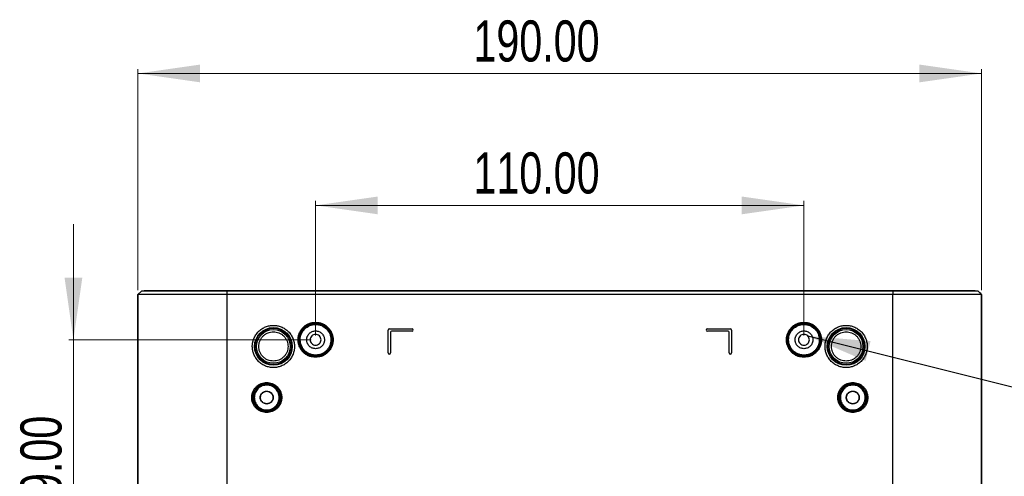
# Model space of a CAD drawing. Header units: millimetres. Extents: x 36 to 747, y 24 to 484.
# Tile 3 of 14: x 40 to 262, y 148 to 250. Entities that reach past the tile are written whole.
import ezdxf

# ---------------------------------------------------------------- set-up
doc = ezdxf.new("R2010")
doc.units = ezdxf.units.MM
doc.styles.add('SLDTEXTSTYLE0', font='TXT', dxfattribs={"width": 0.75})
doc.dimstyles.new('SLDDIMSTYLE0', dxfattribs={"dimtxt": 9.260417, "dimasz": 14, "dimexe": 0, "dimexo": 0.0625, "dimgap": 2.315104, "dimtad": 1, "dimrnd": 1e-09, "dimzin": 4, "dimdsep": 46, "dimtxsty": 'SLDTEXTSTYLE0', "dimsah": 1, "dimcen": 0.09, "dimadec": 0, "dimazin": 1, "dimtfac": 1, "dimtofl": 0, "dimtmove": 0, "dimatfit": 3, "dimfxl": 0, "dimfrac": 2, "dimtolj": 1, "dimtzin": 12, "dimarcsym": 0})
doc.dimstyles.new('SLDDIMSTYLE1', dxfattribs={"dimtxt": 9.260417, "dimasz": 14, "dimexe": 0, "dimexo": 0.0625, "dimgap": 2.315104, "dimtad": 1, "dimrnd": 1e-09, "dimzin": 4, "dimdsep": 46, "dimtxsty": 'SLDTEXTSTYLE0', "dimsah": 1, "dimcen": 0.09, "dimadec": 0, "dimazin": 1, "dimtfac": 1, "dimtmove": 0, "dimatfit": 0, "dimfxl": 0, "dimfrac": 2, "dimtolj": 1, "dimtzin": 12, "dimarcsym": 0})
doc.dimstyles.new('SLDDIMSTYLE2', dxfattribs={"dimtxt": 0.18, "dimasz": 14, "dimexe": 0, "dimexo": 0.0625, "dimgap": 0, "dimtad": 0, "dimtih": 1, "dimtoh": 1, "dimdec": 0, "dimrnd": 1e-09, "dimzin": 0, "dimdsep": 46, "dimtxsty": 'Standard', "dimsah": 1, "dimcen": 0.09, "dimadec": 0, "dimazin": 0, "dimtfac": 14, "dimtdec": 0, "dimtofl": 0, "dimtmove": 0, "dimatfit": 3, "dimfxl": 0, "dimfrac": 2, "dimtolj": 1, "dimtzin": 0, "dimarcsym": 0})

# ---------------------------------------------------------------- blocks, each defined once
blk = doc.blocks.new('_D_2')
at = {"color": 7, "linetype": 'Continuous', "lineweight": 0}
for p, q in [((106.7, 179.34), (106.7, 209.6)), ((216.7, 208.6), (106.7, 208.6)), ((216.7, 179.34), (216.7, 209.6))]:
    blk.add_line(p, q, dxfattribs=at)
at = {"color": 7, "linetype": 'Continuous', "lineweight": 18}
for points in [[(106.7, 208.6), (120.7, 206.6), (120.7, 210.6)], [(216.7, 208.6), (202.7, 210.6), (202.7, 206.6)]]:
    blk.add_solid(points, dxfattribs=at)
at = {"color": 7, "linetype": 'Continuous', "lineweight": 18, "insert": (142.26, 220.54), "char_height": 9.26, "attachment_point": 1, "style": 'SLDTEXTSTYLE0'}
blk.add_mtext('110.00', dxfattribs=at)
blk = doc.blocks.new('_D_4')
at = {"color": 7, "linetype": 'Continuous', "lineweight": 0}
for p, q in [((52.16, 178.34), (52.16, 204.34)), ((105.7, 178.34), (51.16, 178.34)), ((52.16, 119.34), (52.16, 178.34)), ((160.7, 119.34), (51.16, 119.34)), ((52.16, 119.34), (52.16, 93.34))]:
    blk.add_line(p, q, dxfattribs=at)
at = {"color": 7, "linetype": 'Continuous', "lineweight": 18}
for points in [[(52.16, 178.34), (54.16, 192.34), (50.16, 192.34)], [(52.16, 119.34), (50.16, 105.34), (54.16, 105.34)]]:
    blk.add_solid(points, dxfattribs=at)
at = {"color": 7, "linetype": 'Continuous', "lineweight": 18, "insert": (40.22, 138), "char_height": 9.26, "attachment_point": 1, "rotation": 90, "style": 'SLDTEXTSTYLE0'}
blk.add_mtext('59.00', dxfattribs=at)
blk = doc.blocks.new('_D_6')
at = {"color": 7, "linetype": 'Continuous', "lineweight": 0}
for p, q in [((66.7, 189.54), (66.7, 239.31)), ((66.7, 238.31), (256.7, 238.31)), ((256.7, 189.54), (256.7, 239.31))]:
    blk.add_line(p, q, dxfattribs=at)
at = {"color": 7, "linetype": 'Continuous', "lineweight": 18}
for points in [[(66.7, 238.31), (80.7, 236.31), (80.7, 240.31)], [(256.7, 238.31), (242.7, 240.31), (242.7, 236.31)]]:
    blk.add_solid(points, dxfattribs=at)
at = {"color": 7, "linetype": 'Continuous', "lineweight": 18, "insert": (142.26, 250.25), "char_height": 9.26, "attachment_point": 1, "style": 'SLDTEXTSTYLE0'}
blk.add_mtext('190.00', dxfattribs=at)

msp = doc.modelspace()

# ---------------------------------------------------------------- linework, layer by layer
at = {"color": 7, "linetype": 'Continuous', "lineweight": 25}
for p, q in [((66.702, 188.544), (67.467, 189.309)), ((66.702, 59.444), (66.702, 188.544)), ((66.704, 188.544), (67.469, 189.309)), ((66.704, 188.544), (66.704, 59.444)), ((68.129, 189.341), (67.467, 189.309)), ((86.702, 189.309), (67.469, 189.309)), ((68.129, 189.341), (68.229, 189.344)), ((68.148, 189.342), (68.247, 189.344)), ((86.702, 189.344), (68.247, 189.344)), ((86.702, 189.344), (86.702, 189.309)), ((236.702, 189.344), (86.702, 189.344)), ((86.702, 189.309), (86.702, 188.544)), ((236.702, 189.309), (86.702, 189.309)), ((236.702, 188.544), (86.702, 188.544)), ((86.702, 188.544), (86.702, 59.444)), ((236.702, 189.344), (236.702, 189.309)), ((255.157, 189.344), (236.702, 189.344)), ((236.702, 189.309), (236.702, 188.544)), ((255.935, 189.309), (236.702, 189.309)), ((236.702, 59.444), (236.702, 188.544)), ((256.7, 188.544), (236.702, 188.544)), ((255.257, 189.342), (255.157, 189.344)), ((255.275, 189.341), (255.175, 189.344)), ((255.257, 189.342), (255.935, 189.309)), ((255.275, 189.341), (255.938, 189.309)), ((256.702, 188.544), (255.938, 189.309)), ((256.7, 59.444), (256.7, 188.544)), ((256.702, 188.544), (256.702, 59.444)), ((123.052, 175.394), (123.052, 180.544)), ((123.302, 180.794), (128.452, 180.794)), ((123.552, 180.044), (123.552, 175.394)), ((128.452, 180.294), (123.802, 180.294)), ((194.952, 180.794), (200.102, 180.794)), ((199.602, 180.294), (194.952, 180.294)), ((199.852, 175.394), (199.852, 180.044)), ((200.352, 180.544), (200.352, 175.394))]:
    msp.add_line(p, q, dxfattribs=at)
at = {"color": 7, "linetype": 'Continuous', "lineweight": 25, "flags": 128}
msp.add_lwpolyline([(86.702, 188.544), (84.117, 188.544), (81.574, 188.544), (79.118, 188.544), (76.789, 188.544), (74.626, 188.544), (72.667, 188.544), (70.942, 188.544), (69.483, 188.544), (68.312, 188.544), (67.45, 188.544), (66.911, 188.544), (66.704, 188.544)], dxfattribs=at)
at = {"color": 7, "linetype": 'Continuous', "lineweight": 25}
for centre, radius in [((106.702, 178.344), 3.743), ((106.702, 178.344), 3.652), ((216.702, 178.344), 3.743), ((216.702, 178.344), 3.652), ((97.202, 176.844), 4.25), ((97.202, 176.844), 4.1), ((97.202, 176.844), 3.8), ((226.202, 176.844), 4.25), ((226.202, 176.844), 4.1), ((226.202, 176.844), 3.8), ((95.702, 165.344), 3.181), ((95.702, 165.344), 2.995), ((227.702, 165.344), 3.181), ((227.702, 165.344), 2.995)]:
    msp.add_circle(centre, radius, dxfattribs=at)
for centre, start, end in [((123.302, 180.544), 90, 180), ((123.802, 180.044), 90, 180), ((128.452, 180.544), 270, 90), ((194.952, 180.544), 90, 270), ((199.602, 180.044), 0, 90), ((200.102, 180.544), 0, 90), ((123.302, 175.394), 180, 0), ((200.102, 175.394), 180, 0)]:
    msp.add_arc(centre, 0.25, start, end, dxfattribs=at)
for points in [[(68.148, 189.342), (67.922, 189.331), (67.695, 189.32), (67.469, 189.309)], [(256.7, 188.544), (256.445, 188.799), (256.19, 189.054), (255.935, 189.309)]]:
    msp.add_open_spline(points, degree=3, dxfattribs=at)
for points, knots in [([(102.759, 178.344), (102.76, 178.407), (102.762, 178.531), (102.775, 178.717), (102.797, 178.901), (102.827, 179.083), (102.866, 179.264), (102.914, 179.443), (102.97, 179.621), (103.059, 179.862), (103.195, 180.161), (103.398, 180.508), (103.636, 180.835), (104, 181.238), (104.525, 181.665), (105.225, 182.027), (105.959, 182.242), (106.702, 182.31), (107.446, 182.242), (108.179, 182.027), (108.88, 181.665), (109.405, 181.238), (109.768, 180.835), (110.007, 180.508), (110.209, 180.161), (110.371, 179.806), (110.495, 179.446), (110.582, 179.084), (110.636, 178.717), (110.642, 178.469), (110.645, 178.344)], [0, 0, 0, 0, 0.0151257, 0.030152, 0.0451122, 0.0600398, 0.0749687, 0.0899328, 0.1049657, 0.1201006, 0.152256, 0.184454, 0.2172936, 0.2501767, 0.3158115, 0.3800823, 0.4400278, 0.5000162, 0.5599617, 0.6199501, 0.6842209, 0.7498557, 0.7826953, 0.8155784, 0.8477338, 0.8799318, 0.9100761, 0.9399554, 0.96984, 1, 1, 1, 1]), ([(212.759, 178.344), (212.76, 178.407), (212.762, 178.531), (212.775, 178.717), (212.797, 178.901), (212.827, 179.083), (212.866, 179.264), (212.914, 179.443), (212.97, 179.621), (213.059, 179.862), (213.195, 180.161), (213.398, 180.508), (213.636, 180.835), (214, 181.238), (214.525, 181.665), (215.225, 182.027), (215.959, 182.242), (216.702, 182.31), (217.446, 182.242), (218.179, 182.027), (218.88, 181.665), (219.405, 181.238), (219.768, 180.835), (220.007, 180.508), (220.209, 180.161), (220.371, 179.806), (220.495, 179.446), (220.582, 179.084), (220.636, 178.717), (220.642, 178.469), (220.645, 178.344)], [0, 0, 0, 0, 0.0151257, 0.030152, 0.0451122, 0.0600398, 0.0749687, 0.0899328, 0.1049657, 0.1201006, 0.152256, 0.184454, 0.2172936, 0.2501767, 0.3158115, 0.3800823, 0.4400278, 0.5000162, 0.5599617, 0.6199501, 0.6842209, 0.7498557, 0.7826953, 0.8155784, 0.8477338, 0.8799318, 0.9100761, 0.9399554, 0.96984, 1, 1, 1, 1]), ([(92.452, 176.844), (92.453, 176.919), (92.455, 177.069), (92.471, 177.293), (92.497, 177.515), (92.534, 177.735), (92.581, 177.952), (92.638, 178.168), (92.706, 178.382), (92.813, 178.673), (92.977, 179.033), (93.221, 179.451), (93.509, 179.845), (93.947, 180.33), (94.579, 180.844), (95.423, 181.281), (96.307, 181.539), (97.202, 181.622), (98.098, 181.539), (98.982, 181.281), (99.825, 180.844), (100.458, 180.33), (100.896, 179.845), (101.183, 179.451), (101.427, 179.033), (101.622, 178.605), (101.771, 178.171), (101.875, 177.736), (101.94, 177.293), (101.948, 176.994), (101.952, 176.844)], [0, 0, 0, 0, 0.0151265, 0.0301534, 0.0451139, 0.0600416, 0.0749704, 0.0899342, 0.1049665, 0.1201007, 0.1522597, 0.184454, 0.2172974, 0.2501767, 0.3158115, 0.3800824, 0.4400315, 0.5000163, 0.5599654, 0.6199501, 0.684221, 0.7498558, 0.7826991, 0.8155785, 0.8477375, 0.8799319, 0.9100774, 0.9399572, 0.9698414, 1, 1, 1, 1]), ([(97.202, 173.544), (96.787, 173.589), (96.147, 173.657), (95.377, 174.068), (94.853, 174.494), (94.424, 175.019), (94.026, 175.788), (93.822, 176.844), (94.026, 177.9), (94.424, 178.669), (94.853, 179.194), (95.377, 179.621), (96.146, 180.031), (96.787, 180.1), (97.202, 180.144)], [0, 0, 0, 0, 0.1197215, 0.1848348, 0.25, 0.3151133, 0.3802785, 0.5, 0.6197215, 0.6848348, 0.75, 0.8151133, 0.8802785, 1, 1, 1, 1]), ([(97.202, 180.144), (97.617, 180.1), (98.258, 180.031), (99.027, 179.621), (99.551, 179.194), (99.981, 178.669), (100.379, 177.9), (100.582, 176.844), (100.379, 175.789), (99.981, 175.02), (99.552, 174.494), (99.027, 174.068), (98.258, 173.657), (97.617, 173.589), (97.202, 173.544)], [0, 0, 0, 0, 0.1197215, 0.1848348, 0.25, 0.3151133, 0.3802785, 0.5, 0.6197215, 0.6848348, 0.75, 0.8151133, 0.8802785, 1, 1, 1, 1]), ([(103.25, 178.344), (103.25, 179.26), (103.614, 180.138), (104.909, 181.433), (105.787, 181.796), (107.618, 181.796), (108.496, 181.433), (109.791, 180.138), (110.154, 179.26), (110.154, 178.344)], [0, 0, 0, 0, 0.25, 0.25, 0.5, 0.5, 0.75, 0.75, 1, 1, 1, 1]), ([(104.702, 178.344), (104.703, 178.386), (104.704, 178.47), (104.717, 178.595), (104.736, 178.719), (104.763, 178.841), (104.799, 178.962), (104.873, 179.169), (105.018, 179.45), (105.278, 179.768), (105.596, 180.028), (105.952, 180.212), (106.325, 180.321), (106.702, 180.356), (107.079, 180.321), (107.453, 180.212), (107.808, 180.028), (108.126, 179.768), (108.386, 179.451), (108.551, 179.132), (108.644, 178.843), (108.693, 178.596), (108.699, 178.428), (108.702, 178.344)], [0, 0, 0, 0, 0.0201432, 0.0401317, 0.0600446, 0.0799621, 0.0999644, 0.1201307, 0.1850692, 0.2500932, 0.3150318, 0.3800557, 0.44, 0.5000287, 0.559973, 0.6200018, 0.6849403, 0.7499643, 0.8149029, 0.8799269, 0.9200398, 0.9598502, 1, 1, 1, 1]), ([(213.25, 178.344), (213.25, 179.26), (213.614, 180.138), (214.909, 181.433), (215.787, 181.796), (217.618, 181.796), (218.496, 181.433), (219.791, 180.138), (220.154, 179.26), (220.154, 178.344)], [0, 0, 0, 0, 0.25, 0.25, 0.5, 0.5, 0.75, 0.75, 1, 1, 1, 1]), ([(214.702, 178.344), (214.703, 178.386), (214.704, 178.47), (214.717, 178.595), (214.736, 178.719), (214.763, 178.841), (214.799, 178.962), (214.873, 179.169), (215.018, 179.45), (215.278, 179.768), (215.596, 180.028), (215.952, 180.212), (216.325, 180.321), (216.702, 180.356), (217.079, 180.321), (217.453, 180.212), (217.808, 180.028), (218.126, 179.768), (218.386, 179.451), (218.551, 179.132), (218.644, 178.843), (218.693, 178.596), (218.699, 178.428), (218.702, 178.344)], [0, 0, 0, 0, 0.02014323, 0.04013165, 0.06004455, 0.0799621, 0.09996443, 0.12013066, 0.18506922, 0.25009316, 0.31503176, 0.38005573, 0.43999997, 0.50002873, 0.55997299, 0.62000177, 0.68494034, 0.74996427, 0.81490288, 0.87992685, 0.92003979, 0.95985015, 1, 1, 1, 1]), ([(221.452, 176.844), (221.453, 176.919), (221.455, 177.069), (221.471, 177.293), (221.497, 177.515), (221.534, 177.735), (221.581, 177.952), (221.638, 178.168), (221.706, 178.382), (221.813, 178.673), (221.977, 179.033), (222.221, 179.451), (222.509, 179.845), (222.947, 180.33), (223.579, 180.844), (224.423, 181.281), (225.307, 181.539), (226.202, 181.622), (227.098, 181.539), (227.982, 181.281), (228.825, 180.844), (229.458, 180.33), (229.896, 179.845), (230.183, 179.451), (230.427, 179.033), (230.622, 178.605), (230.771, 178.171), (230.875, 177.736), (230.94, 177.293), (230.948, 176.994), (230.952, 176.844)], [0, 0, 0, 0, 0.0151265, 0.0301534, 0.0451139, 0.0600416, 0.0749704, 0.0899342, 0.1049665, 0.1201007, 0.1522597, 0.184454, 0.2172974, 0.2501767, 0.3158115, 0.3800824, 0.4400315, 0.5000163, 0.5599654, 0.6199501, 0.684221, 0.7498558, 0.7826991, 0.8155785, 0.8477375, 0.8799319, 0.9100774, 0.9399572, 0.9698414, 1, 1, 1, 1]), ([(226.202, 173.544), (225.787, 173.589), (225.147, 173.657), (224.377, 174.068), (223.853, 174.494), (223.424, 175.019), (223.026, 175.788), (222.822, 176.844), (223.026, 177.9), (223.424, 178.669), (223.853, 179.194), (224.377, 179.621), (225.146, 180.031), (225.787, 180.1), (226.202, 180.144)], [0, 0, 0, 0, 0.1197215, 0.1848348, 0.25, 0.3151133, 0.3802785, 0.5, 0.6197215, 0.6848348, 0.75, 0.8151133, 0.8802785, 1, 1, 1, 1]), ([(226.202, 180.144), (226.617, 180.1), (227.258, 180.031), (228.027, 179.621), (228.551, 179.194), (228.981, 178.669), (229.379, 177.9), (229.582, 176.844), (229.379, 175.789), (228.981, 175.02), (228.552, 174.494), (228.027, 174.068), (227.258, 173.657), (226.617, 173.589), (226.202, 173.544)], [0, 0, 0, 0, 0.1197215, 0.1848348, 0.25, 0.3151133, 0.3802785, 0.5, 0.6197215, 0.6848348, 0.75, 0.8151133, 0.8802785, 1, 1, 1, 1]), ([(110.645, 178.344), (110.645, 178.282), (110.643, 178.157), (110.629, 177.972), (110.608, 177.788), (110.578, 177.605), (110.539, 177.424), (110.491, 177.245), (110.435, 177.068), (110.346, 176.826), (110.21, 176.527), (110.007, 176.181), (109.768, 175.854), (109.405, 175.451), (108.88, 175.024), (108.179, 174.662), (107.446, 174.447), (106.702, 174.378), (105.959, 174.447), (105.225, 174.661), (104.525, 175.024), (104, 175.451), (103.636, 175.853), (103.398, 176.18), (103.195, 176.527), (103.033, 176.883), (102.909, 177.243), (102.823, 177.604), (102.769, 177.972), (102.762, 178.22), (102.759, 178.344)], [0, 0, 0, 0, 0.01512572, 0.03015204, 0.04511217, 0.06003976, 0.07496868, 0.08993278, 0.10496569, 0.12010058, 0.15225599, 0.18445396, 0.21729358, 0.25017666, 0.31581145, 0.38008232, 0.44002782, 0.50001618, 0.55996169, 0.61995006, 0.68422093, 0.74985571, 0.78269534, 0.81557842, 0.84773384, 0.87993181, 0.91007605, 0.93995537, 0.96983999, 1, 1, 1, 1]), ([(110.154, 178.344), (110.154, 178.303), (110.153, 178.192), (110.138, 177.975), (110.099, 177.7), (110, 177.283), (109.799, 176.769), (109.435, 176.197), (108.962, 175.705), (108.404, 175.314), (107.894, 175.091), (107.476, 174.975), (107.166, 174.918), (106.852, 174.891), (106.429, 174.891), (105.903, 174.965), (105.391, 175.138), (105, 175.335), (104.711, 175.516), (104.482, 175.696), (104.313, 175.85), (104.145, 176.02), (103.95, 176.249), (103.739, 176.559), (103.563, 176.89), (103.424, 177.239), (103.324, 177.6), (103.262, 177.97), (103.254, 178.219), (103.25, 178.344)], [0, 0, 0, 0, 0.01153058, 0.03069555, 0.05995072, 0.08854885, 0.14914837, 0.2117085, 0.27492962, 0.33700816, 0.3990825, 0.42803524, 0.45697846, 0.48600664, 0.51529762, 0.57383358, 0.63236917, 0.66376707, 0.6951495, 0.72652262, 0.74435934, 0.75827564, 0.79280578, 0.82733798, 0.86187138, 0.89640514, 0.9309384, 0.9654703, 1, 1, 1, 1]), ([(108.702, 178.344), (108.702, 178.302), (108.7, 178.218), (108.688, 178.093), (108.668, 177.969), (108.641, 177.847), (108.606, 177.726), (108.531, 177.519), (108.386, 177.238), (108.126, 176.921), (107.808, 176.66), (107.453, 176.477), (107.079, 176.367), (106.702, 176.333), (106.325, 176.367), (105.952, 176.477), (105.596, 176.66), (105.279, 176.92), (105.018, 177.238), (104.854, 177.557), (104.76, 177.845), (104.711, 178.093), (104.705, 178.26), (104.702, 178.344)], [0, 0, 0, 0, 0.0201432, 0.0401317, 0.0600446, 0.0799621, 0.0999644, 0.1201307, 0.1850692, 0.2500932, 0.3150318, 0.3800557, 0.44, 0.5000287, 0.559973, 0.6200018, 0.6849403, 0.7499643, 0.8149029, 0.8799269, 0.9200398, 0.9598502, 1, 1, 1, 1]), ([(107.927, 178.344), (107.927, 178.505), (107.895, 178.665), (107.773, 178.961), (107.682, 179.097), (107.455, 179.324), (107.319, 179.415), (107.023, 179.537), (106.863, 179.569), (106.542, 179.569), (106.382, 179.537), (106.085, 179.415), (105.949, 179.324), (105.723, 179.097), (105.632, 178.961), (105.509, 178.665), (105.477, 178.505), (105.477, 178.344)], [0, 0, 0, 0, 0.125, 0.125, 0.25, 0.25, 0.375, 0.375, 0.5, 0.5, 0.625, 0.625, 0.75, 0.75, 0.875, 0.875, 1, 1, 1, 1]), ([(105.477, 178.344), (105.477, 178.184), (105.509, 178.024), (105.632, 177.727), (105.723, 177.591), (105.949, 177.365), (106.085, 177.274), (106.382, 177.151), (106.542, 177.119), (106.863, 177.119), (107.023, 177.151), (107.319, 177.274), (107.455, 177.365), (107.682, 177.591), (107.773, 177.727), (107.895, 178.024), (107.927, 178.184), (107.927, 178.344)], [0, 0, 0, 0, 0.125, 0.125, 0.25, 0.25, 0.375, 0.375, 0.5, 0.5, 0.625, 0.625, 0.75, 0.75, 0.875, 0.875, 1, 1, 1, 1]), ([(220.645, 178.344), (220.645, 178.282), (220.643, 178.157), (220.629, 177.972), (220.608, 177.788), (220.578, 177.605), (220.539, 177.424), (220.491, 177.245), (220.435, 177.068), (220.346, 176.826), (220.21, 176.527), (220.007, 176.181), (219.768, 175.854), (219.405, 175.451), (218.88, 175.024), (218.179, 174.662), (217.446, 174.447), (216.702, 174.378), (215.959, 174.447), (215.225, 174.661), (214.525, 175.024), (214, 175.451), (213.636, 175.853), (213.398, 176.18), (213.195, 176.527), (213.033, 176.883), (212.909, 177.243), (212.823, 177.604), (212.769, 177.972), (212.762, 178.22), (212.759, 178.344)], [0, 0, 0, 0, 0.0151257, 0.030152, 0.0451122, 0.0600398, 0.0749687, 0.0899328, 0.1049657, 0.1201006, 0.152256, 0.184454, 0.2172936, 0.2501767, 0.3158115, 0.3800823, 0.4400278, 0.5000162, 0.5599617, 0.6199501, 0.6842209, 0.7498557, 0.7826953, 0.8155784, 0.8477338, 0.8799318, 0.9100761, 0.9399554, 0.96984, 1, 1, 1, 1]), ([(220.154, 178.344), (220.154, 178.303), (220.153, 178.192), (220.138, 177.975), (220.099, 177.7), (220, 177.283), (219.799, 176.769), (219.435, 176.197), (218.962, 175.705), (218.404, 175.314), (217.894, 175.091), (217.476, 174.975), (217.166, 174.918), (216.852, 174.891), (216.429, 174.891), (215.903, 174.965), (215.391, 175.138), (215, 175.335), (214.711, 175.516), (214.482, 175.696), (214.313, 175.85), (214.145, 176.02), (213.95, 176.249), (213.739, 176.559), (213.563, 176.89), (213.424, 177.239), (213.324, 177.6), (213.262, 177.97), (213.254, 178.219), (213.25, 178.344)], [0, 0, 0, 0, 0.0115306, 0.0306956, 0.0599507, 0.0885489, 0.1491484, 0.2117085, 0.2749296, 0.3370082, 0.3990825, 0.4280352, 0.4569785, 0.4860066, 0.5152976, 0.5738336, 0.6323692, 0.6637671, 0.6951495, 0.7265226, 0.7443593, 0.7582756, 0.7928058, 0.827338, 0.8618714, 0.8964051, 0.9309384, 0.9654703, 1, 1, 1, 1]), ([(218.702, 178.344), (218.702, 178.302), (218.7, 178.218), (218.688, 178.093), (218.668, 177.969), (218.641, 177.847), (218.606, 177.726), (218.531, 177.519), (218.386, 177.238), (218.126, 176.921), (217.808, 176.66), (217.453, 176.477), (217.079, 176.367), (216.702, 176.333), (216.325, 176.367), (215.952, 176.477), (215.596, 176.66), (215.279, 176.92), (215.018, 177.238), (214.854, 177.557), (214.76, 177.845), (214.711, 178.093), (214.705, 178.26), (214.702, 178.344)], [0, 0, 0, 0, 0.0201432, 0.0401317, 0.0600446, 0.0799621, 0.0999644, 0.1201307, 0.1850692, 0.2500932, 0.3150318, 0.3800557, 0.44, 0.5000287, 0.559973, 0.6200018, 0.6849403, 0.7499643, 0.8149029, 0.8799269, 0.9200398, 0.9598502, 1, 1, 1, 1]), ([(217.927, 178.344), (217.927, 178.505), (217.895, 178.665), (217.773, 178.961), (217.682, 179.097), (217.455, 179.324), (217.319, 179.415), (217.023, 179.537), (216.863, 179.569), (216.542, 179.569), (216.382, 179.537), (216.085, 179.415), (215.949, 179.324), (215.723, 179.097), (215.632, 178.961), (215.509, 178.665), (215.477, 178.505), (215.477, 178.344)], [0, 0, 0, 0, 0.125, 0.125, 0.25, 0.25, 0.375, 0.375, 0.5, 0.5, 0.625, 0.625, 0.75, 0.75, 0.875, 0.875, 1, 1, 1, 1]), ([(215.477, 178.344), (215.477, 178.184), (215.509, 178.024), (215.632, 177.727), (215.723, 177.591), (215.949, 177.365), (216.085, 177.274), (216.382, 177.151), (216.542, 177.119), (216.863, 177.119), (217.023, 177.151), (217.319, 177.274), (217.455, 177.365), (217.682, 177.591), (217.773, 177.727), (217.895, 178.024), (217.927, 178.184), (217.927, 178.344)], [0, 0, 0, 0, 0.125, 0.125, 0.25, 0.25, 0.375, 0.375, 0.5, 0.5, 0.625, 0.625, 0.75, 0.75, 0.875, 0.875, 1, 1, 1, 1]), ([(101.952, 176.844), (101.951, 176.769), (101.949, 176.619), (101.933, 176.395), (101.907, 176.174), (101.871, 175.954), (101.824, 175.736), (101.766, 175.52), (101.698, 175.306), (101.591, 175.016), (101.427, 174.656), (101.183, 174.238), (100.896, 173.844), (100.458, 173.359), (99.825, 172.844), (98.982, 172.408), (98.098, 172.149), (97.202, 172.067), (96.307, 172.149), (95.423, 172.408), (94.579, 172.844), (93.947, 173.358), (93.509, 173.844), (93.222, 174.238), (92.977, 174.655), (92.783, 175.084), (92.633, 175.518), (92.529, 175.953), (92.464, 176.396), (92.456, 176.694), (92.452, 176.844)], [0, 0, 0, 0, 0.0151265, 0.0301534, 0.0451139, 0.0600416, 0.0749704, 0.0899342, 0.1049665, 0.1201007, 0.1522597, 0.184454, 0.2172974, 0.2501767, 0.3158115, 0.3800824, 0.4400315, 0.5000163, 0.5599654, 0.6199501, 0.684221, 0.7498558, 0.7826991, 0.8155785, 0.8477375, 0.8799319, 0.9100774, 0.9399572, 0.9698414, 1, 1, 1, 1]), ([(230.952, 176.844), (230.951, 176.769), (230.949, 176.619), (230.933, 176.395), (230.907, 176.174), (230.871, 175.954), (230.824, 175.736), (230.766, 175.52), (230.698, 175.306), (230.591, 175.016), (230.427, 174.656), (230.183, 174.238), (229.896, 173.844), (229.458, 173.359), (228.825, 172.844), (227.982, 172.408), (227.098, 172.149), (226.202, 172.067), (225.307, 172.149), (224.423, 172.408), (223.579, 172.844), (222.947, 173.358), (222.509, 173.844), (222.222, 174.238), (221.977, 174.655), (221.783, 175.084), (221.633, 175.518), (221.529, 175.953), (221.464, 176.396), (221.456, 176.694), (221.452, 176.844)], [0, 0, 0, 0, 0.0151265, 0.0301534, 0.0451139, 0.0600416, 0.0749704, 0.0899342, 0.1049665, 0.1201007, 0.1522597, 0.184454, 0.2172974, 0.2501767, 0.3158115, 0.3800824, 0.4400315, 0.5000163, 0.5599654, 0.6199501, 0.684221, 0.7498558, 0.7826991, 0.8155785, 0.8477375, 0.8799319, 0.9100774, 0.9399572, 0.9698414, 1, 1, 1, 1]), ([(92.322, 165.344), (92.323, 165.405), (92.325, 165.527), (92.34, 165.709), (92.364, 165.889), (92.398, 166.067), (92.441, 166.243), (92.495, 166.417), (92.616, 166.747), (92.856, 167.214), (93.296, 167.751), (93.833, 168.191), (94.434, 168.5), (95.065, 168.686), (95.702, 168.744), (96.34, 168.686), (96.971, 168.501), (97.572, 168.191), (98.109, 167.751), (98.549, 167.214), (98.81, 166.707), (98.954, 166.288), (99.028, 165.979), (99.074, 165.663), (99.08, 165.451), (99.083, 165.344)], [0, 0, 0, 0, 0.0172812, 0.0344391, 0.0515233, 0.0685842, 0.0856724, 0.1028383, 0.1201315, 0.1850849, 0.2500888, 0.3150423, 0.3800462, 0.4400053, 0.5000144, 0.5599735, 0.6199826, 0.684936, 0.74994, 0.8148934, 0.8798973, 0.9100489, 0.9399364, 0.96983, 1, 1, 1, 1]), ([(224.322, 165.344), (224.323, 165.405), (224.325, 165.527), (224.34, 165.709), (224.364, 165.889), (224.398, 166.067), (224.441, 166.243), (224.495, 166.417), (224.616, 166.747), (224.856, 167.214), (225.296, 167.751), (225.833, 168.191), (226.434, 168.5), (227.065, 168.686), (227.702, 168.744), (228.34, 168.686), (228.971, 168.501), (229.572, 168.191), (230.109, 167.751), (230.549, 167.214), (230.81, 166.707), (230.954, 166.288), (231.028, 165.979), (231.074, 165.663), (231.08, 165.451), (231.083, 165.344)], [0, 0, 0, 0, 0.0172812, 0.0344391, 0.0515233, 0.0685842, 0.0856724, 0.1028383, 0.1201315, 0.1850849, 0.2500888, 0.3150423, 0.3800462, 0.4400053, 0.5000144, 0.5599735, 0.6199826, 0.684936, 0.74994, 0.8148934, 0.8798973, 0.9100489, 0.9399364, 0.96983, 1, 1, 1, 1]), ([(98.497, 165.344), (98.496, 165.403), (98.494, 165.521), (98.477, 165.695), (98.45, 165.868), (98.412, 166.039), (98.363, 166.208), (98.258, 166.497), (98.056, 166.89), (97.692, 167.334), (97.248, 167.698), (96.751, 167.954), (96.229, 168.107), (95.702, 168.155), (95.175, 168.107), (94.654, 167.954), (94.156, 167.698), (93.713, 167.334), (93.349, 166.89), (93.133, 166.471), (93.014, 166.125), (92.952, 165.869), (92.914, 165.608), (92.909, 165.432), (92.907, 165.344)], [0, 0, 0, 0, 0.0201459, 0.0401356, 0.0600485, 0.0799647, 0.0999644, 0.1201268, 0.1850752, 0.2500848, 0.3150333, 0.3800428, 0.439997, 0.5000117, 0.5599659, 0.6199805, 0.684929, 0.7499385, 0.814887, 0.8798966, 0.9100465, 0.9399334, 0.9698279, 1, 1, 1, 1]), ([(94.232, 165.344), (94.233, 165.381), (94.235, 165.455), (94.248, 165.565), (94.268, 165.674), (94.297, 165.781), (94.355, 165.945), (94.465, 166.157), (94.656, 166.39), (94.889, 166.582), (95.232, 166.759), (95.702, 166.85), (96.172, 166.759), (96.515, 166.582), (96.749, 166.391), (96.94, 166.157), (97.061, 165.923), (97.13, 165.711), (97.166, 165.529), (97.17, 165.406), (97.172, 165.344)], [0, 0, 0, 0, 0.0241706, 0.0481432, 0.0720555, 0.0960463, 0.120253, 0.1852472, 0.2503576, 0.3153519, 0.3804624, 0.5000241, 0.6195858, 0.68458, 0.7496905, 0.8146847, 0.8797952, 0.9199455, 0.9597994, 1, 1, 1, 1]), ([(94.302, 165.344), (94.303, 165.38), (94.304, 165.45), (94.317, 165.555), (94.336, 165.658), (94.364, 165.76), (94.419, 165.916), (94.523, 166.119), (94.705, 166.341), (94.928, 166.523), (95.254, 166.692), (95.702, 166.778), (96.15, 166.692), (96.476, 166.523), (96.699, 166.341), (96.881, 166.119), (96.996, 165.896), (97.062, 165.693), (97.096, 165.52), (97.1, 165.403), (97.102, 165.344)], [0, 0, 0, 0, 0.02416963, 0.04814177, 0.07205411, 0.09604538, 0.12025294, 0.18524421, 0.25035757, 0.3153489, 0.38046231, 0.50002404, 0.61958576, 0.68457703, 0.74969039, 0.81468171, 0.87979513, 0.91994423, 0.95979813, 1, 1, 1, 1]), ([(230.497, 165.344), (230.496, 165.403), (230.494, 165.521), (230.477, 165.695), (230.45, 165.868), (230.412, 166.039), (230.363, 166.208), (230.258, 166.497), (230.056, 166.89), (229.692, 167.334), (229.248, 167.698), (228.751, 167.954), (228.229, 168.107), (227.702, 168.155), (227.175, 168.107), (226.654, 167.954), (226.156, 167.698), (225.713, 167.334), (225.349, 166.89), (225.133, 166.471), (225.014, 166.125), (224.952, 165.869), (224.914, 165.608), (224.909, 165.432), (224.907, 165.344)], [0, 0, 0, 0, 0.0201459, 0.0401356, 0.0600485, 0.0799647, 0.0999644, 0.1201268, 0.1850752, 0.2500848, 0.3150333, 0.3800428, 0.439997, 0.5000117, 0.5599659, 0.6199805, 0.684929, 0.7499385, 0.814887, 0.8798966, 0.9100465, 0.9399334, 0.9698279, 1, 1, 1, 1]), ([(226.232, 165.344), (226.233, 165.381), (226.235, 165.455), (226.248, 165.565), (226.268, 165.674), (226.297, 165.781), (226.355, 165.945), (226.465, 166.157), (226.656, 166.39), (226.889, 166.582), (227.232, 166.759), (227.702, 166.85), (228.172, 166.759), (228.515, 166.582), (228.749, 166.391), (228.94, 166.157), (229.061, 165.923), (229.13, 165.711), (229.166, 165.529), (229.17, 165.406), (229.172, 165.344)], [0, 0, 0, 0, 0.0241706, 0.0481432, 0.0720555, 0.0960463, 0.120253, 0.1852472, 0.2503576, 0.3153519, 0.3804624, 0.5000241, 0.6195858, 0.68458, 0.7496905, 0.8146847, 0.8797952, 0.9199455, 0.9597994, 1, 1, 1, 1]), ([(226.302, 165.344), (226.303, 165.38), (226.304, 165.45), (226.317, 165.555), (226.336, 165.658), (226.364, 165.76), (226.419, 165.916), (226.523, 166.119), (226.705, 166.341), (226.928, 166.523), (227.254, 166.692), (227.702, 166.778), (228.15, 166.692), (228.476, 166.523), (228.699, 166.341), (228.881, 166.119), (228.996, 165.896), (229.062, 165.693), (229.096, 165.52), (229.1, 165.403), (229.102, 165.344)], [0, 0, 0, 0, 0.0241696, 0.0481418, 0.0720541, 0.0960454, 0.1202529, 0.1852442, 0.2503576, 0.3153489, 0.3804623, 0.500024, 0.6195858, 0.684577, 0.7496904, 0.8146817, 0.8797951, 0.9199442, 0.9597981, 1, 1, 1, 1]), ([(99.083, 165.344), (99.082, 165.283), (99.08, 165.161), (99.065, 164.98), (99.041, 164.8), (99.007, 164.622), (98.963, 164.446), (98.91, 164.271), (98.789, 163.941), (98.549, 163.475), (98.109, 162.938), (97.572, 162.498), (96.971, 162.188), (96.34, 162.003), (95.702, 161.944), (95.065, 162.003), (94.434, 162.188), (93.833, 162.498), (93.296, 162.938), (92.856, 163.474), (92.595, 163.982), (92.451, 164.4), (92.377, 164.71), (92.33, 165.025), (92.325, 165.238), (92.322, 165.344)], [0, 0, 0, 0, 0.0172812, 0.0344391, 0.0515233, 0.0685842, 0.0856724, 0.1028383, 0.1201315, 0.1850849, 0.2500888, 0.3150423, 0.3800462, 0.4400053, 0.5000144, 0.5599735, 0.6199826, 0.684936, 0.74994, 0.8148934, 0.8798973, 0.9100489, 0.9399364, 0.96983, 1, 1, 1, 1]), ([(92.907, 165.344), (92.908, 165.285), (92.91, 165.168), (92.927, 164.993), (92.954, 164.82), (92.993, 164.649), (93.042, 164.481), (93.146, 164.192), (93.349, 163.798), (93.712, 163.355), (94.156, 162.991), (94.653, 162.735), (95.175, 162.581), (95.702, 162.533), (96.229, 162.581), (96.751, 162.734), (97.248, 162.991), (97.692, 163.354), (98.056, 163.798), (98.272, 164.217), (98.391, 164.564), (98.452, 164.82), (98.49, 165.08), (98.495, 165.256), (98.497, 165.344)], [0, 0, 0, 0, 0.0201459, 0.0401356, 0.0600485, 0.0799647, 0.0999644, 0.1201268, 0.1850752, 0.2500848, 0.3150333, 0.3800428, 0.439997, 0.5000117, 0.5599659, 0.6199805, 0.684929, 0.7499385, 0.814887, 0.8798966, 0.9100465, 0.9399334, 0.9698279, 1, 1, 1, 1]), ([(97.172, 165.344), (97.171, 165.307), (97.17, 165.233), (97.157, 165.123), (97.136, 165.015), (97.107, 164.908), (97.049, 164.744), (96.94, 164.531), (96.749, 164.298), (96.515, 164.107), (96.173, 163.93), (95.702, 163.839), (95.232, 163.929), (94.889, 164.107), (94.656, 164.298), (94.465, 164.531), (94.344, 164.765), (94.275, 164.978), (94.239, 165.159), (94.235, 165.282), (94.232, 165.344)], [0, 0, 0, 0, 0.0241706, 0.0481432, 0.0720555, 0.0960463, 0.120253, 0.1852472, 0.2503576, 0.3153519, 0.3804624, 0.5000241, 0.6195858, 0.68458, 0.7496905, 0.8146847, 0.8797952, 0.9199455, 0.9597994, 1, 1, 1, 1]), ([(97.102, 165.344), (97.102, 165.309), (97.1, 165.238), (97.088, 165.134), (97.068, 165.03), (97.04, 164.928), (96.985, 164.772), (96.881, 164.57), (96.699, 164.348), (96.477, 164.166), (96.15, 163.997), (95.702, 163.91), (95.254, 163.997), (94.928, 164.165), (94.706, 164.347), (94.524, 164.57), (94.408, 164.793), (94.343, 164.995), (94.308, 165.168), (94.304, 165.285), (94.302, 165.344)], [0, 0, 0, 0, 0.0241696, 0.0481418, 0.0720541, 0.0960454, 0.1202529, 0.1852442, 0.2503576, 0.3153489, 0.3804623, 0.500024, 0.6195858, 0.684577, 0.7496904, 0.8146817, 0.8797951, 0.9199442, 0.9597981, 1, 1, 1, 1]), ([(231.083, 165.344), (231.082, 165.283), (231.08, 165.161), (231.065, 164.98), (231.041, 164.8), (231.007, 164.622), (230.963, 164.446), (230.91, 164.271), (230.789, 163.941), (230.549, 163.475), (230.109, 162.938), (229.572, 162.498), (228.971, 162.188), (228.34, 162.003), (227.702, 161.944), (227.065, 162.003), (226.434, 162.188), (225.833, 162.498), (225.296, 162.938), (224.856, 163.474), (224.595, 163.982), (224.451, 164.4), (224.377, 164.71), (224.33, 165.025), (224.325, 165.238), (224.322, 165.344)], [0, 0, 0, 0, 0.0172812, 0.0344391, 0.0515233, 0.0685842, 0.0856724, 0.1028383, 0.1201315, 0.1850849, 0.2500888, 0.3150423, 0.3800462, 0.4400053, 0.5000144, 0.5599735, 0.6199826, 0.684936, 0.74994, 0.8148934, 0.8798973, 0.9100489, 0.9399364, 0.96983, 1, 1, 1, 1]), ([(224.907, 165.344), (224.908, 165.285), (224.91, 165.168), (224.927, 164.993), (224.954, 164.82), (224.993, 164.649), (225.042, 164.481), (225.146, 164.192), (225.349, 163.798), (225.712, 163.355), (226.156, 162.991), (226.653, 162.735), (227.175, 162.581), (227.702, 162.533), (228.229, 162.581), (228.751, 162.734), (229.248, 162.991), (229.692, 163.354), (230.056, 163.798), (230.272, 164.217), (230.391, 164.564), (230.452, 164.82), (230.49, 165.08), (230.495, 165.256), (230.497, 165.344)], [0, 0, 0, 0, 0.0201459, 0.04013565, 0.06004852, 0.07996472, 0.09996441, 0.12012676, 0.18507522, 0.25008477, 0.31503325, 0.38004282, 0.439997, 0.50001166, 0.55996586, 0.61998053, 0.68492899, 0.74993853, 0.81488702, 0.87989659, 0.91004648, 0.93993343, 0.96982787, 1, 1, 1, 1]), ([(229.172, 165.344), (229.171, 165.307), (229.17, 165.233), (229.157, 165.123), (229.136, 165.015), (229.107, 164.908), (229.049, 164.744), (228.94, 164.531), (228.749, 164.298), (228.515, 164.107), (228.173, 163.93), (227.702, 163.839), (227.232, 163.929), (226.889, 164.107), (226.656, 164.298), (226.465, 164.531), (226.344, 164.765), (226.275, 164.978), (226.239, 165.159), (226.235, 165.282), (226.232, 165.344)], [0, 0, 0, 0, 0.0241706, 0.0481432, 0.0720555, 0.0960463, 0.120253, 0.1852472, 0.2503576, 0.3153519, 0.3804624, 0.5000241, 0.6195858, 0.68458, 0.7496905, 0.8146847, 0.8797952, 0.9199455, 0.9597994, 1, 1, 1, 1]), ([(229.102, 165.344), (229.102, 165.309), (229.1, 165.238), (229.088, 165.134), (229.068, 165.03), (229.04, 164.928), (228.985, 164.772), (228.881, 164.57), (228.699, 164.348), (228.477, 164.166), (228.15, 163.997), (227.702, 163.91), (227.254, 163.997), (226.928, 164.165), (226.706, 164.347), (226.524, 164.57), (226.408, 164.793), (226.343, 164.995), (226.308, 165.168), (226.304, 165.285), (226.302, 165.344)], [0, 0, 0, 0, 0.0241696, 0.0481418, 0.0720541, 0.0960454, 0.1202529, 0.1852442, 0.2503576, 0.3153489, 0.3804623, 0.500024, 0.6195858, 0.684577, 0.7496904, 0.8146817, 0.8797951, 0.9199442, 0.9597981, 1, 1, 1, 1])]:
    msp.add_open_spline(points, degree=3, knots=knots, dxfattribs=at)

# ---------------------------------------------------------------- dimensions: what is measured, and where the dimension line sits
at = {"color": 7, "linetype": 'Continuous', "lineweight": 18}
for base, p1, p2, picture, middle in [((256.7, 238.312), (66.704, 188.544), (256.7, 188.544), '_D_6', (161.072, 238.312)), ((106.702, 208.602), (216.702, 178.344), (106.702, 178.344), '_D_2', (161.072, 208.602))]:
    dim = msp.add_linear_dim(base=base, p1=p1, p2=p2, dimstyle='SLDDIMSTYLE0', dxfattribs=at)
    dim.commit()
    dim.dimension.update_dxf_attribs({"geometry": picture, "text_midpoint": middle, "dimtype": 160})
dim = msp.add_linear_dim(base=(52.159, 178.344), p1=(161.702, 119.344), p2=(106.702, 178.344), angle=90, dimstyle='SLDDIMSTYLE1', dxfattribs=at)
dim.commit()
dim.dimension.update_dxf_attribs({"geometry": '_D_4', "text_midpoint": (52.159, 153.395), "dimtype": 160})

# ---------------------------------------------------------------- leaders
at = {"color": 7, "linetype": 'Continuous', "lineweight": 0}
msp.add_leader([(217.572, 179.207), (278.481, 164.004)], dimstyle='SLDDIMSTYLE2', dxfattribs=at)

doc.saveas('drawing.dxf')
